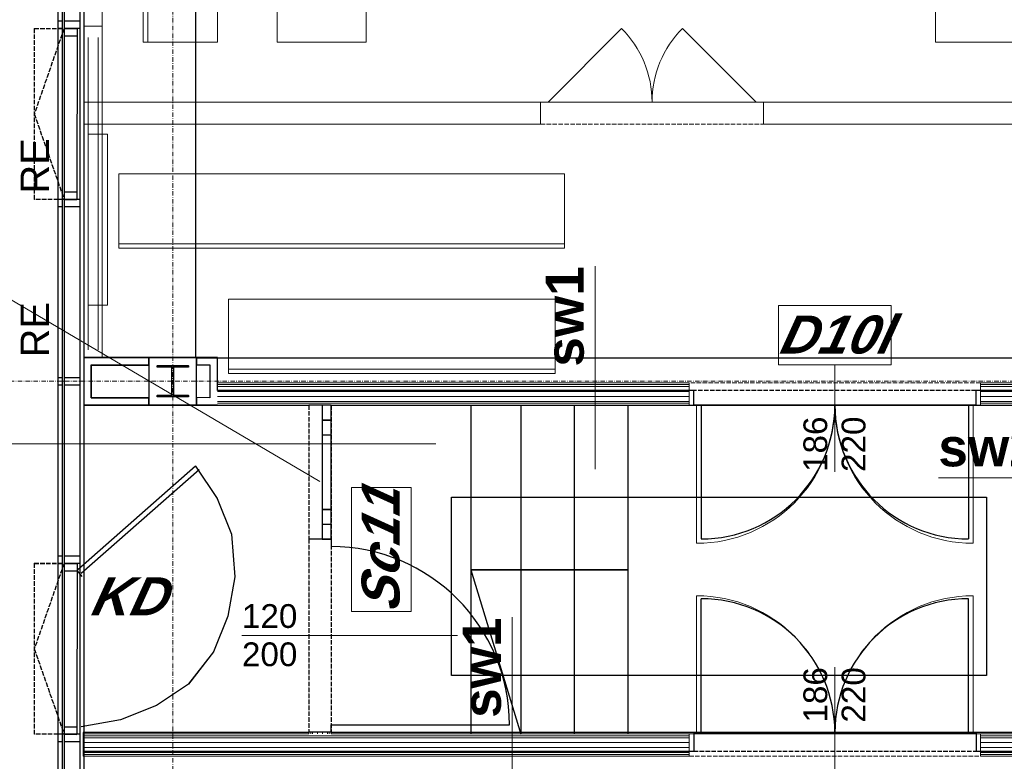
# Model space of a CAD drawing. Header units: millimetres. Extents: x -8642 to 28269, y -6609 to 3701.
# Tile 99 of 256: x -103 to 560, y -856 to -357. Entities that reach past the tile are written whole.
import ezdxf
from ezdxf.enums import TextEntityAlignment as Align

# ---------------------------------------------------------------- set-up
doc = ezdxf.new("R2010")
doc.units = ezdxf.units.MM
doc.header["$LTSCALE"] = 1000
doc.header["$MEASUREMENT"] = 0
for name, pattern in [('rzut 1 pietra$0$ArchiTECH.PC 1. Line Type', [0.004, 0.003, -0.001]), ('rzut 1 pietra$0$ArchiTECH.PC 5. Line Type', [0.0053, 0.003, -0.001, 0.0003, -0.001]), ('rzut 1 pietra$0$ArchiTECH.PC Solid Line Type', [0]), ('SUFIT_1 PIETRO$0$ArchiTECH.PC 1. Line Type', [0.004, 0.003, -0.001]), ('SUFIT_1 PIETRO$0$ArchiTECH.PC Solid Line Type', [0])]:
    doc.linetypes.add(name, pattern=pattern)
doc.layers.add('IS_ARCH', color=254, linetype='Continuous', lineweight=18)
for name, color, linetype in [('SUFIT_1 PIETRO$0$ELEM KONSTRUKCJI - inwent', 254, 'Continuous'), ('SUFIT_1 PIETRO$0$INWENTARYZACJA', 254, 'Continuous'), ('SUFIT_1 PIETRO$0$Kalka 1', 254, 'Continuous'), ('SUFIT_1 PIETRO$0$sciany projektowane', 254, 'Continuous'), ('SUFIT_1 PIETRO$0$TYP SUFITÓW_NOWYCH', 254, 'Continuous')]:
    doc.layers.add(name, color=color, linetype=linetype)
doc.styles.add('rzut 1 pietra$0$ArchiTECHStyle1', font='arial.ttf', dxfattribs={"height": 0.16})
doc.styles.add('rzut 1 pietra$0$ArchiTECHStyle3', font='arialbd.ttf', dxfattribs={"height": 0.192})
doc.styles.add('rzut 1 pietra$0$ArchiTECHStyle4', font='arialbi.ttf', dxfattribs={"oblique": 15, "height": 0.256})

msp = doc.modelspace()

# ---------------------------------------------------------------- linework, layer by layer
at = {"layer": 'IS_ARCH', "linetype": 'rzut 1 pietra$0$ArchiTECH.PC 5. Line Type'}
for p, q in [((0, 773.48), (0, -3884.07)), ((-3581.18, -600), (11755.5, -600))]:
    msp.add_line(p, q, dxfattribs=at)
at = {"layer": 'IS_ARCH', "linetype": 'rzut 1 pietra$0$ArchiTECH.PC Solid Line Type'}
for p, q in [((-60, 60), (-59.98, -600)), ((-60, 60), (-60, -3574.83)), ((-59.99, 60), (-59.99, -584)), ((-19.89, -371.65), (-19.89, -191.65)), ((-16.89, -371.65), (-16.89, -191.65)), ((30.11, -191.65), (30.11, -371.65)), ((70.11, -191.65), (70.11, -371.65)), ((130.11, -371.65), (130.11, -191.65)), ((513.32, -371.65), (513.32, -191.65)), ((-62.5, -238), (-62.5, -1257)), ((-77.5, -243), (-77.5, -1257)), ((-74.51, -243), (-74.51, -1257)), ((-73.03, -243), (-73.03, -1257)), ((-59.99, -240.92), (-59.99, -360.92)), ((-47.49, -360.92), (-47.49, -240.92)), ((-77.5, -357.5), (-77.5, -362.5)), ((-74.51, -357.5), (-77.5, -357.5)), ((-74.51, -357.5), (-74.51, -362.5)), ((-73.03, -357.5), (-73.03, -362.5)), ((-62.5, -357.5), (-73.03, -357.5)), ((-62.5, -357.5), (-62.5, -362.5)), ((-74.51, -362.5), (-77.5, -362.5)), ((-73.03, -362.5), (-73.04, -367.5)), ((-73.03, -362.5), (-64.5, -362.52)), ((-62.5, -362.5), (-73.03, -362.5)), ((-64.5, -362.52), (-64.6, -477.52)), ((-64.5, -362.52), (-64.5, -367.52)), ((-59.99, -360.92), (-47.49, -360.92)), ((-47.49, -360.92), (-59.99, -360.92)), ((-59.99, -360.92), (-59.99, -583.92)), ((-47.49, -583.92), (-47.49, -360.92)), ((252.51, -412.03), (302, -362.54)), ((392.51, -412.03), (343.01, -362.54)), ((-73.04, -367.5), (-64.5, -367.52)), ((-56.97, -368.57), (-56.97, -578.73)), ((-50.28, -368.57), (-50.28, -578.73)), ((30.11, -371.65), (-19.89, -371.65)), ((70.11, -371.65), (130.11, -371.65)), ((573.32, -371.65), (513.32, -371.65)), ((247.51, -412.03), (-59.99, -412.03)), ((-59.99, -412.03), (-59.99, -427.03)), ((247.51, -412.03), (247.51, -417.03)), ((247.51, -412.03), (397.51, -412.03)), ((397.51, -412.03), (247.51, -412.03)), ((247.51, -412.03), (397.51, -412.03)), ((247.51, -417.03), (247.51, -427.03)), ((705, -412.03), (397.51, -412.03)), ((397.51, -412.03), (397.51, -417.03)), ((397.51, -417.03), (397.51, -427.03)), ((-59.99, -427.03), (247.51, -427.03)), ((397.51, -427.03), (705, -427.03)), ((-44.01, -433.73), (-57.01, -433.73)), ((-57.01, -433.73), (-57.01, -548.73)), ((-44.01, -433.73), (-57.01, -433.73)), ((-57.01, -433.73), (-57.01, -548.73)), ((-44.01, -548.73), (-44.01, -433.73)), ((-44.01, -548.73), (-44.01, -433.73)), ((-36.34, -510.4), (-36.34, -460.4)), ((-36.34, -460.4), (263.66, -460.4)), ((263.66, -460.4), (263.66, -510.4)), ((-73.13, -472.49), (-73.13, -477.49)), ((-73.13, -472.49), (-64.6, -472.51)), ((-64.6, -472.51), (-64.6, -477.51)), ((-77.5, -477.5), (-77.5, -482.5)), ((-74.51, -477.5), (-77.5, -477.5)), ((-74.51, -482.5), (-77.5, -482.5)), ((-74.51, -477.5), (-74.51, -482.5)), ((-73.13, -477.49), (-64.6, -477.51)), ((-73.03, -477.5), (-73.03, -482.5)), ((-62.5, -477.5), (-73.03, -477.5)), ((-62.5, -482.5), (-73.03, -482.5)), ((-62.5, -477.5), (-62.5, -482.5)), ((263.66, -507.4), (-36.34, -507.4)), ((263.66, -510.4), (-36.34, -510.4)), ((284.19, -659.22), (284.19, -522.47)), ((-138.58, -527.77), (99.01, -667.52)), ((-57.01, -548.73), (-44.01, -548.73)), ((-57.01, -548.73), (-44.01, -548.73)), ((37.4, -594.73), (37.4, -544.73)), ((37.4, -544.73), (257.4, -544.73)), ((257.4, -544.73), (257.4, -594.73)), ((407.7, -589), (407.7, -549)), ((407.7, -549), (483.35, -549)), ((483.35, -549), (483.35, -589)), ((-16.07, -583.92), (-59.99, -583.92)), ((-59.99, -583.92), (-59.99, -616)), ((-59.99, -583.92), (-47.49, -583.92)), ((-59.99, -584), (30, -584)), ((-59.99, -584), (-16, -584)), ((-59.99, -584), (-59.99, -616)), ((-59.99, -584), (30, -584)), ((-54.99, -588.92), (-16.07, -588.92)), ((-54.99, -611), (-54.99, -588.92)), ((-54.99, -589), (-54.99, -611)), ((-54.99, -589), (-16, -589)), ((-16.07, -588.92), (-16.07, -583.92)), ((15.93, -583.92), (-16.07, -583.92)), ((-16.07, -583.92), (-16.07, -615.92)), ((-10.57, -589.42), (10.43, -589.42)), ((-10.57, -590.42), (-10.57, -589.42)), ((-10.57, -589.42), (-10.57, -589.42)), ((-10.57, -589.42), (10.43, -589.42)), ((-10.57, -590.42), (-10.57, -589.42)), ((10.43, -589.42), (10.43, -590.42)), ((10.43, -589.42), (10.43, -590.42)), ((15.93, -583.92), (15.93, -588.92)), ((30, -583.92), (15.93, -583.92)), ((15.93, -615.92), (15.93, -583.92)), ((15.93, -583.92), (15.93, -583.92)), ((15.93, -588.92), (25, -588.92)), ((25, -588.92), (25, -610.97)), ((30, -601), (30, -583.92)), ((483.35, -589), (407.7, -589)), ((445.52, -589), (445.52, -661)), ((-0.57, -590.42), (-10.57, -590.42)), ((-0.57, -590.42), (-10.57, -590.42)), ((-0.57, -609.42), (-0.57, -590.42)), ((-0.57, -609.42), (-0.57, -590.42)), ((10.43, -590.42), (0.43, -590.42)), ((0.43, -590.42), (0.43, -609.42)), ((10.43, -590.42), (0.43, -590.42)), ((0.43, -590.42), (0.43, -609.42)), ((257.4, -591.73), (37.4, -591.73)), ((257.4, -594.73), (37.4, -594.73)), ((-77.5, -597.5), (-77.5, -602.5)), ((-74.51, -597.5), (-77.5, -597.5)), ((-74.51, -602.5), (-77.5, -602.5)), ((-74.51, -597.5), (-74.51, -602.5)), ((-62.5, -597.5), (-73.03, -597.5)), ((-73.03, -597.5), (-73.03, -602.5)), ((-62.5, -602.5), (-73.03, -602.5)), ((-62.5, -597.5), (-62.5, -602.5)), ((-59.98, -600), (-59.97, -1247.5)), ((-59.98, -600), (-59.98, -616)), ((345.52, -601), (30, -601)), ((345.52, -602.25), (30, -602.25)), ((347.52, -601), (345.52, -601)), ((345.52, -602.25), (347.52, -602.25)), ((347.52, -602.25), (347.52, -601)), ((347.52, -603.5), (347.52, -602.25)), ((543.52, -602.25), (543.52, -601)), ((543.52, -601), (545.52, -601)), ((543.52, -603.5), (543.52, -602.25)), ((543.52, -602.25), (545.52, -602.25)), ((703.93, -601), (545.52, -601)), ((703.93, -602.25), (545.52, -602.25)), ((-10.57, -610.42), (-10.57, -609.42)), ((-10.57, -609.42), (-0.57, -609.42)), ((-10.57, -610.42), (-10.57, -609.42)), ((-10.57, -609.42), (-0.57, -609.42)), ((0.43, -609.42), (10.43, -609.42)), ((0.43, -609.42), (10.43, -609.42)), ((10.43, -609.42), (10.43, -610.42)), ((10.43, -609.42), (10.43, -610.42)), ((345.52, -603.5), (30, -603.5)), ((30, -606.83), (345.52, -606.83)), ((345.52, -603.5), (347.52, -603.5)), ((347.52, -606.83), (345.52, -606.83)), ((347.52, -611), (347.52, -603.5)), ((543.52, -611), (543.52, -603.5)), ((543.52, -603.5), (545.52, -603.5)), ((545.52, -606.83), (543.52, -606.83)), ((703.93, -603.5), (545.52, -603.5)), ((545.52, -606.83), (703.93, -606.83)), ((-59.99, -616), (-16.07, -616)), ((-59.99, -616), (-16, -616)), ((30, -616), (-59.98, -616)), ((-16.07, -611), (-54.99, -611)), ((-54.99, -611), (-16, -611)), ((-16.07, -616), (-16.07, -611)), ((-16.07, -615.92), (15.93, -615.92)), ((10.43, -610.42), (-10.57, -610.42)), ((10.43, -610.42), (-10.57, -610.42)), ((15.96, -610.92), (15.93, -615.92)), ((15.93, -615.92), (30, -616)), ((25, -610.97), (15.96, -610.92)), ((30, -610.17), (345.52, -610.17)), ((345.52, -613.5), (30, -613.5)), ((345.52, -614.75), (30, -614.75)), ((30, -616), (91.51, -616)), ((91.51, -616), (91.51, -616.02)), ((92.76, -616.02), (91.51, -616.02)), ((92.76, -616), (92.76, -616.02)), ((94.01, -616.02), (92.76, -616.02)), ((94.01, -616), (94.01, -616.02)), ((100.51, -616.02), (94.01, -616.02)), ((97.35, -616.02), (97.35, -616)), ((104.01, -616.02), (100.51, -616.02)), ((100.51, -616.02), (100.51, -706.15)), ((106.51, -616.02), (100.51, -616.02)), ((100.68, -616.02), (100.68, -616)), ((104.01, -616), (104.01, -616.02)), ((105.26, -616.02), (104.01, -616.02)), ((105.26, -616), (105.26, -616.02)), ((106.51, -616.02), (105.26, -616.02)), ((106.51, -616.02), (106.51, -616)), ((106.51, -616), (345.52, -616)), ((106.51, -706.15), (106.51, -616.02)), ((200.44, -616.17), (200.44, -837.34)), ((234.1, -616.17), (234.1, -837.34)), ((270.16, -616.17), (270.16, -837.34)), ((306.22, -616.17), (306.22, -837.34)), ((347.52, -610.17), (345.52, -610.17)), ((345.52, -613.5), (347.52, -613.5)), ((345.52, -614.75), (347.52, -614.75)), ((345.52, -616), (347.52, -616)), ((347.52, -613.5), (347.52, -611)), ((347.52, -614.75), (347.52, -613.5)), ((347.52, -616), (347.52, -614.75)), ((543.52, -616), (347.52, -616)), ((347.52, -616), (543.52, -616)), ((543.52, -616), (347.52, -616)), ((352.52, -616), (352.52, -709)), ((538.52, -616), (538.52, -709)), ((545.52, -610.17), (543.52, -610.17)), ((543.52, -613.5), (543.52, -611)), ((543.52, -614.75), (543.52, -613.5)), ((543.52, -613.5), (545.52, -613.5)), ((543.52, -616), (543.52, -614.75)), ((543.52, -614.75), (545.52, -614.75)), ((545.52, -616), (543.52, -616)), ((545.52, -610.17), (703.93, -610.17)), ((703.93, -613.5), (545.52, -613.5)), ((703.93, -614.75), (545.52, -614.75)), ((545.52, -616), (629.25, -616)), ((100.51, -626.02), (106.51, -626.02)), ((100.51, -636.02), (106.51, -636.02)), ((-173.95, -642.09), (176.97, -642.09)), ((15.33, -657.04), (-64, -726.75)), ((17.74, -659.44), (-61.6, -729.16)), ((15.33, -657.04), (29.76, -678.67)), ((651.93, -664.91), (515.18, -664.91)), ((120.29, -755.01), (120.29, -671.38)), ((120.29, -671.38), (160.29, -671.38)), ((160.29, -671.38), (160.29, -755.01)), ((29.76, -678.67), (39.37, -702.71)), ((100.51, -686.15), (106.51, -686.15)), ((100.51, -696.15), (106.51, -696.15)), ((39.37, -702.71), (41.78, -731.56)), ((92.76, -706.15), (91.51, -706.15)), ((92.76, -706.15), (91.51, -706.15)), ((94.01, -706.15), (92.76, -706.15)), ((94.01, -706.15), (92.76, -706.15)), ((101.51, -706.15), (94.01, -706.15)), ((100.51, -706.15), (94.01, -706.15)), ((104.01, -706.15), (100.51, -706.15)), ((100.51, -706.15), (106.51, -706.15)), ((104.01, -706.15), (101.51, -706.15)), ((105.26, -706.15), (104.01, -706.15)), ((105.26, -706.15), (104.01, -706.15)), ((106.51, -706.15), (105.26, -706.15)), ((106.51, -706.15), (105.26, -706.15)), ((106.51, -706.15), (106.51, -711.15)), ((-77.5, -717.5), (-77.5, -722.5)), ((-74.51, -717.5), (-77.5, -717.5)), ((-74.51, -717.5), (-74.51, -722.5)), ((-73.03, -717.5), (-73.03, -722.5)), ((-62.5, -717.5), (-73.03, -717.5)), ((-62.5, -717.5), (-62.5, -722.5)), ((-74.51, -722.5), (-77.5, -722.5)), ((-73.03, -722.5), (-73.04, -727.5)), ((-73.04, -727.5), (-64.5, -727.52)), ((-73.03, -722.5), (-64.5, -722.52)), ((-62.5, -722.5), (-73.03, -722.5)), ((-64.5, -722.52), (-64.6, -837.52)), ((-64.5, -722.52), (-64.5, -727.52)), ((-64.5, -727.52), (-61.21, -731.28)), ((200.44, -726.75), (306.22, -726.75)), ((200.44, -726.75), (234.1, -837.34)), ((41.78, -731.56), (36.97, -758.01)), ((352.52, -837.34), (352.52, -744.34)), ((538.52, -837.34), (538.52, -744.34)), ((160.29, -755.01), (120.29, -755.01)), ((36.97, -758.01), (27.35, -782.05)), ((228.43, -895.56), (228.43, -758.81)), ((191.51, -771.15), (46.51, -771.15)), ((27.35, -782.05), (10.52, -803.68)), ((445.52, -864.34), (445.52, -792.34)), ((10.52, -803.68), (-11.11, -818.11)), ((-11.11, -818.11), (-35.15, -827.72)), ((-35.15, -827.72), (-61.6, -832.53)), ((-73.13, -832.49), (-73.13, -837.49)), ((-73.13, -832.49), (-64.6, -832.51)), ((-64.6, -832.51), (-64.6, -837.51)), ((106.51, -831.15), (226.51, -831.15)), ((106.51, -836.15), (106.51, -831.15)), ((-74.51, -837.5), (-77.5, -837.5)), ((-77.5, -837.5), (-77.5, -842.5)), ((-74.51, -837.5), (-74.51, -842.5)), ((-73.13, -837.49), (-64.6, -837.51)), ((-73.03, -837.5), (-73.03, -842.5)), ((-62.5, -837.5), (-73.03, -837.5)), ((-62.5, -837.5), (-62.5, -850)), ((-62.5, -837.5), (-62.5, -842.5)), ((91.51, -837.34), (-60.41, -837.34)), ((-60.41, -837.34), (-60.41, -852.34)), ((-60.41, -838.59), (345.52, -838.59)), ((-60.41, -839.84), (345.52, -839.84)), ((91.51, -836.15), (91.51, -837.34)), ((92.76, -836.15), (91.51, -836.15)), ((92.76, -836.15), (92.76, -837.34)), ((94.01, -836.15), (92.76, -836.15)), ((94.01, -836.15), (94.01, -837.34)), ((101.51, -836.15), (94.01, -836.15)), ((97.35, -837.34), (97.35, -836.15)), ((100.68, -837.34), (100.68, -836.15)), ((104.01, -836.15), (101.51, -836.15)), ((104.01, -836.15), (104.01, -837.34)), ((105.26, -836.15), (104.01, -836.15)), ((105.26, -836.15), (105.26, -837.34)), ((106.51, -836.15), (105.26, -836.15)), ((106.51, -837.34), (106.51, -836.15)), ((345.52, -837.34), (106.51, -837.34)), ((345.52, -837.34), (347.52, -837.34)), ((345.52, -838.59), (347.52, -838.59)), ((345.52, -839.84), (347.52, -839.84)), ((347.52, -837.34), (347.52, -838.59)), ((347.52, -837.34), (543.52, -837.34)), ((543.52, -837.34), (347.52, -837.34)), ((347.52, -837.34), (543.52, -837.34)), ((347.52, -838.59), (347.52, -839.84)), ((347.52, -839.84), (347.52, -842.34)), ((545.52, -837.34), (543.52, -837.34)), ((543.52, -837.34), (543.52, -838.59)), ((543.52, -838.59), (545.52, -838.59)), ((543.52, -838.59), (543.52, -839.84)), ((543.52, -839.84), (545.52, -839.84)), ((543.52, -839.84), (543.52, -842.34)), ((629.25, -837.34), (545.52, -837.34)), ((545.52, -838.59), (734.68, -838.59)), ((545.52, -839.84), (733.43, -839.84)), ((-74.51, -842.5), (-77.5, -842.5)), ((-62.5, -842.5), (-73.03, -842.5)), ((345.52, -843.17), (-60.41, -843.17)), ((345.52, -846.51), (-60.41, -846.51)), ((345.52, -843.17), (347.52, -843.17)), ((345.52, -846.51), (347.52, -846.51)), ((347.52, -842.34), (347.52, -849.84)), ((543.52, -842.34), (543.52, -849.84)), ((543.52, -843.17), (545.52, -843.17)), ((543.52, -846.51), (545.52, -846.51)), ((545.52, -843.17), (730.1, -843.17)), ((545.52, -846.51), (726.77, -846.51)), ((-60.41, -849.84), (345.52, -849.84)), ((-60.41, -851.09), (345.52, -851.09)), ((-60.41, -852.34), (345.52, -852.34)), ((345.52, -849.84), (347.52, -849.84)), ((345.52, -851.09), (347.52, -851.09)), ((347.52, -852.34), (345.52, -852.34)), ((347.52, -849.84), (347.52, -851.09)), ((347.52, -851.09), (347.52, -852.34)), ((543.52, -849.84), (545.52, -849.84)), ((543.52, -849.84), (543.52, -851.09)), ((543.52, -851.09), (545.52, -851.09)), ((543.52, -851.09), (543.52, -852.34)), ((543.52, -852.34), (545.52, -852.34)), ((545.52, -849.84), (723.43, -849.84)), ((545.52, -851.09), (722.18, -851.09)), ((545.52, -852.34), (720.93, -852.34))]:
    msp.add_line(p, q, dxfattribs=at)
at = {"layer": 'IS_ARCH', "linetype": 'rzut 1 pietra$0$ArchiTECH.PC 1. Line Type'}
for p, q in [((-60, 60), (-59.97, -1260)), ((-73.24, -362.49), (-93.24, -419.99)), ((-93.24, -362.49), (-93.24, -477.49)), ((-93.24, -362.49), (-73.24, -362.49)), ((247.51, -412.03), (397.51, -412.03)), ((-93.24, -419.99), (-73.13, -477.49)), ((247.51, -427.03), (397.51, -427.03)), ((-73.13, -477.49), (-93.24, -477.49)), ((543.52, -601), (347.52, -601)), ((91.51, -616.02), (91.51, -706.15)), ((106.51, -616.02), (106.51, -706.15)), ((543.52, -616), (347.52, -616)), ((91.51, -706.15), (91.51, -836.15)), ((106.51, -706.15), (106.51, -836.15)), ((-93.24, -722.49), (-93.24, -837.49)), ((-73.24, -722.49), (-93.24, -779.99)), ((-93.24, -722.49), (-73.24, -722.49)), ((-93.24, -779.99), (-73.13, -837.49)), ((-73.13, -837.49), (-93.24, -837.49)), ((347.52, -837.34), (543.52, -837.34)), ((347.52, -852.34), (543.52, -852.34))]:
    msp.add_line(p, q, dxfattribs=at)
at = {"layer": 'IS_ARCH', "linetype": 'rzut 1 pietra$0$ArchiTECH.PC Solid Line Type'}
for centre, radius, start, end in [((252.51, -412.03), 70, 0, 45), ((392.51, -412.03), 70, 135, 180), ((352.52, -616), 93, 270, 0), ((538.52, -616), 93, 180, 270), ((106.51, -831.15), 120, 0, 90), ((352.52, -837.34), 93, 0, 90), ((538.52, -837.34), 93, 90, 180)]:
    msp.add_arc(centre, radius, start, end, dxfattribs=at)
at = {"layer": 'SUFIT_1 PIETRO$0$ELEM KONSTRUKCJI - inwent', "linetype": 'SUFIT_1 PIETRO$0$ArchiTECH.PC Solid Line Type'}
for p, q in [((15.93, -584), (-16.07, -584)), ((-16.07, -584), (-16.07, -616)), ((-10.57, -589.5), (10.43, -589.5)), ((-10.57, -590.5), (-10.57, -589.5)), ((-10.57, -589.5), (-10.57, -589.5)), ((-10.57, -589.5), (10.43, -589.5)), ((-10.57, -590.5), (-10.57, -589.5)), ((10.43, -589.5), (10.43, -590.5)), ((10.43, -589.5), (10.43, -590.5)), ((15.93, -616), (15.93, -584)), ((15.93, -584), (15.93, -584)), ((-0.57, -590.5), (-10.57, -590.5)), ((-0.57, -590.5), (-10.57, -590.5)), ((-0.57, -609.5), (-0.57, -590.5)), ((-0.57, -609.5), (-0.57, -590.5)), ((10.43, -590.5), (0.43, -590.5)), ((0.43, -590.5), (0.43, -609.5)), ((10.43, -590.5), (0.43, -590.5)), ((0.43, -590.5), (0.43, -609.5)), ((-10.57, -610.5), (-10.57, -609.5)), ((-10.57, -609.5), (-0.57, -609.5)), ((-10.57, -610.5), (-10.57, -609.5)), ((-10.57, -609.5), (-0.57, -609.5)), ((0.43, -609.5), (10.43, -609.5)), ((0.43, -609.5), (10.43, -609.5)), ((10.43, -609.5), (10.43, -610.5)), ((10.43, -609.5), (10.43, -610.5)), ((-16.07, -616), (15.93, -616)), ((10.43, -610.5), (-10.57, -610.5)), ((10.43, -610.5), (-10.57, -610.5))]:
    msp.add_line(p, q, dxfattribs=at)
at = {"layer": 'SUFIT_1 PIETRO$0$INWENTARYZACJA', "linetype": 'SUFIT_1 PIETRO$0$ArchiTECH.PC Solid Line Type'}
for p, q in [((-16.07, -584), (-59.99, -584)), ((-59.99, -584), (-59.99, -616.08)), ((-54.99, -589), (-16.07, -589)), ((-54.99, -611.08), (-54.99, -589)), ((-16.07, -589), (-16.07, -584)), ((15.93, -584), (15.93, -589)), ((30, -584), (15.93, -584)), ((15.93, -589), (25, -589)), ((25, -589), (25, -611.05)), ((30, -606.08), (30, -584)), ((350.52, -606.08), (30, -606.08)), ((350.52, -611.08), (350.52, -606.08)), ((703.93, -606.08), (540.52, -606.08)), ((540.52, -611.08), (540.52, -606.08)), ((-59.99, -616.08), (-16.07, -616.08)), ((-16.07, -611.08), (-54.99, -611.08)), ((-16.07, -616.08), (-16.07, -611.08)), ((15.96, -611), (15.93, -616)), ((15.93, -616), (30, -616.08)), ((25, -611.05), (15.96, -611)), ((30, -616.08), (91.51, -616.08)), ((106.51, -616.08), (350.52, -616.08)), ((350.52, -616.08), (350.52, -611.08)), ((540.52, -616.08), (350.52, -616.08)), ((350.52, -616.08), (540.52, -616.08)), ((540.52, -616.08), (350.52, -616.08)), ((355.52, -616.08), (355.52, -706.08)), ((535.52, -616.08), (535.52, -706.08)), ((540.52, -616.08), (540.52, -611.08)), ((540.52, -616.08), (703.93, -616.08)), ((200.44, -616.25), (200.44, -837.42)), ((234.1, -616.25), (234.1, -837.42)), ((270.16, -616.25), (270.16, -837.42)), ((306.22, -616.25), (306.22, -837.42)), ((15.33, -657.12), (-64, -726.84)), ((17.74, -659.53), (-61.6, -729.24)), ((15.33, -657.12), (29.76, -678.76)), ((29.76, -678.76), (39.37, -702.8)), ((39.37, -702.8), (41.78, -731.65)), ((200.44, -726.84), (234.1, -837.42)), ((200.44, -726.84), (306.22, -726.84)), ((41.78, -731.65), (36.97, -758.09)), ((355.52, -836.33), (355.52, -746.33)), ((535.52, -836.33), (535.52, -746.33)), ((36.97, -758.09), (27.35, -782.13)), ((27.35, -782.13), (10.52, -803.77)), ((10.52, -803.77), (-11.11, -818.19)), ((-11.11, -818.19), (-35.15, -827.81)), ((-35.15, -827.81), (-61.6, -832.61)), ((91.51, -836.33), (-60.41, -836.33)), ((-60.41, -836.33), (-60.41, -848.83)), ((350.52, -836.33), (106.51, -836.33)), ((350.52, -836.33), (350.52, -841.33)), ((350.52, -836.33), (540.52, -836.33)), ((540.52, -836.33), (350.52, -836.33)), ((350.52, -836.33), (540.52, -836.33)), ((350.52, -841.33), (350.52, -848.83)), ((629.25, -836.33), (540.52, -836.33)), ((540.52, -836.33), (540.52, -841.33)), ((540.52, -841.33), (540.52, -848.83)), ((-60.41, -848.83), (350.52, -848.83)), ((540.52, -848.83), (725.39, -848.83))]:
    msp.add_line(p, q, dxfattribs=at)
at = {"layer": 'SUFIT_1 PIETRO$0$INWENTARYZACJA', "linetype": 'SUFIT_1 PIETRO$0$ArchiTECH.PC 1. Line Type'}
for p, q in [((540.52, -606.08), (350.52, -606.08)), ((540.52, -616.08), (350.52, -616.08)), ((350.52, -836.33), (540.52, -836.33)), ((350.52, -848.83), (540.52, -848.83))]:
    msp.add_line(p, q, dxfattribs=at)
at = {"layer": 'SUFIT_1 PIETRO$0$INWENTARYZACJA', "linetype": 'SUFIT_1 PIETRO$0$ArchiTECH.PC Solid Line Type'}
for centre, start, end in [((355.52, -616.08), 270, 0), ((535.52, -616.08), 180, 270), ((355.52, -836.33), 0, 90), ((535.52, -836.33), 90, 180)]:
    msp.add_arc(centre, 90, start, end, dxfattribs=at)
at = {"layer": 'SUFIT_1 PIETRO$0$Kalka 1', "linetype": 'SUFIT_1 PIETRO$0$ArchiTECH.PC 1. Line Type'}
for p, q in [((-60, 59.92), (-59.97, -1260.08)), ((-93.24, -362.58), (-73.24, -362.58)), ((-93.24, -362.58), (-93.24, -477.58)), ((-73.24, -362.58), (-93.24, -420.08)), ((-93.24, -420.08), (-73.13, -477.58)), ((-73.13, -477.58), (-93.24, -477.58)), ((-93.24, -722.58), (-73.24, -722.58)), ((-73.24, -722.58), (-93.24, -780.08)), ((-93.24, -722.58), (-93.24, -837.58)), ((-93.24, -780.08), (-73.13, -837.58)), ((-73.13, -837.58), (-93.24, -837.58))]:
    msp.add_line(p, q, dxfattribs=at)
at = {"layer": 'SUFIT_1 PIETRO$0$Kalka 1', "linetype": 'SUFIT_1 PIETRO$0$ArchiTECH.PC Solid Line Type'}
for p, q in [((-60, 59.92), (-60, -3574.92)), ((-60, 59.92), (-59.98, -600.08)), ((-59.99, 59.92), (-59.99, -584.08)), ((-62.5, -238.08), (-62.5, -1257.08)), ((-77.5, -243.08), (-77.5, -1257.08)), ((-74.51, -243.08), (-74.51, -1257.08)), ((-73.03, -243.08), (-73.03, -1257.08)), ((-74.51, -357.58), (-77.5, -357.58)), ((-77.5, -357.58), (-77.5, -362.58)), ((-74.51, -357.58), (-74.51, -362.58)), ((-62.5, -357.58), (-73.03, -357.58)), ((-73.03, -357.58), (-73.03, -362.58)), ((-62.5, -357.58), (-62.5, -362.58)), ((-74.51, -362.58), (-77.5, -362.58)), ((-73.03, -362.58), (-73.04, -367.58)), ((-62.5, -362.58), (-73.03, -362.58)), ((-73.03, -362.58), (-64.5, -362.6)), ((-64.5, -362.6), (-64.6, -477.6)), ((-64.5, -362.6), (-64.5, -367.6)), ((-73.04, -367.58), (-64.5, -367.6)), ((-73.13, -472.58), (-64.6, -472.6)), ((-73.13, -472.58), (-73.13, -477.58)), ((-64.6, -472.6), (-64.6, -477.6)), ((-74.51, -477.58), (-77.5, -477.58)), ((-77.5, -477.58), (-77.5, -482.58)), ((-74.51, -482.58), (-77.5, -482.58)), ((-74.51, -477.58), (-74.51, -482.58)), ((-73.13, -477.58), (-64.6, -477.6)), ((-62.5, -477.58), (-73.03, -477.58)), ((-73.03, -477.58), (-73.03, -482.58)), ((-62.5, -482.58), (-73.03, -482.58)), ((-62.5, -477.58), (-62.5, -482.58)), ((-59.99, -584.08), (30, -584.08)), ((-59.99, -584.08), (-59.99, -616.08)), ((-59.99, -584.08), (-16, -584.08)), ((-59.99, -584.08), (30, -584.08)), ((-54.99, -589.08), (-16, -589.08)), ((-54.99, -589.08), (-54.99, -611.08)), ((-74.51, -597.58), (-77.5, -597.58)), ((-77.5, -597.58), (-77.5, -602.58)), ((-74.51, -602.58), (-77.5, -602.58)), ((-74.51, -597.58), (-74.51, -602.58)), ((-73.03, -597.58), (-73.03, -602.58)), ((-62.5, -597.58), (-73.03, -597.58)), ((-62.5, -602.58), (-73.03, -602.58)), ((-62.5, -597.58), (-62.5, -602.58)), ((-59.98, -600.08), (-59.98, -616.08)), ((-59.98, -600.08), (-59.97, -1247.58)), ((-59.99, -616.08), (-16, -616.08)), ((30, -616.08), (-59.98, -616.08)), ((-54.99, -611.08), (-16, -611.08)), ((-74.51, -717.58), (-77.5, -717.58)), ((-77.5, -717.58), (-77.5, -722.58)), ((-74.51, -717.58), (-74.51, -722.58)), ((-62.5, -717.58), (-73.03, -717.58)), ((-73.03, -717.58), (-73.03, -722.58)), ((-62.5, -717.58), (-62.5, -722.58)), ((-74.51, -722.58), (-77.5, -722.58)), ((-73.03, -722.58), (-73.04, -727.58)), ((-73.04, -727.58), (-64.5, -727.6)), ((-62.5, -722.58), (-73.03, -722.58)), ((-73.03, -722.58), (-64.5, -722.6)), ((-64.5, -722.6), (-64.6, -837.6)), ((-64.5, -722.6), (-64.5, -727.6)), ((-64.5, -727.6), (-61.21, -731.37)), ((-73.13, -832.58), (-64.6, -832.6)), ((-73.13, -832.58), (-73.13, -837.58)), ((-64.6, -832.6), (-64.6, -837.6)), ((-77.5, -837.58), (-77.5, -842.58)), ((-74.51, -837.58), (-77.5, -837.58)), ((-74.51, -837.58), (-74.51, -842.58)), ((-73.13, -837.58), (-64.6, -837.6)), ((-62.5, -837.58), (-73.03, -837.58)), ((-73.03, -837.58), (-73.03, -842.58)), ((-62.5, -837.58), (-62.5, -842.58)), ((-62.5, -837.58), (-62.5, -850.08)), ((-74.51, -842.58), (-77.5, -842.58)), ((-62.5, -842.58), (-73.03, -842.58))]:
    msp.add_line(p, q, dxfattribs=at)
at = {"layer": 'SUFIT_1 PIETRO$0$sciany projektowane', "linetype": 'SUFIT_1 PIETRO$0$ArchiTECH.PC Solid Line Type'}
for p, q in [((91.51, -616.08), (91.51, -616.1)), ((92.76, -616.1), (91.51, -616.1)), ((92.76, -616.08), (92.76, -616.1)), ((94.01, -616.1), (92.76, -616.1)), ((94.01, -616.08), (94.01, -616.1)), ((100.51, -616.1), (94.01, -616.1)), ((97.35, -616.1), (97.35, -616.08)), ((104.01, -616.1), (100.51, -616.1)), ((100.51, -616.1), (100.51, -706.23)), ((106.51, -616.1), (100.51, -616.1)), ((100.68, -616.1), (100.68, -616.08)), ((104.01, -616.08), (104.01, -616.1)), ((105.26, -616.1), (104.01, -616.1)), ((105.26, -616.08), (105.26, -616.1)), ((106.51, -616.1), (105.26, -616.1)), ((106.51, -616.1), (106.51, -616.08)), ((106.51, -706.23), (106.51, -616.1)), ((100.51, -626.1), (106.51, -626.1)), ((100.51, -636.1), (106.51, -636.1)), ((100.51, -686.23), (106.51, -686.23)), ((100.51, -696.23), (106.51, -696.23)), ((92.76, -706.23), (91.51, -706.23)), ((92.76, -706.23), (91.51, -706.23)), ((94.01, -706.23), (92.76, -706.23)), ((94.01, -706.23), (92.76, -706.23)), ((101.51, -706.23), (94.01, -706.23)), ((100.51, -706.23), (94.01, -706.23)), ((104.01, -706.23), (100.51, -706.23)), ((100.51, -706.23), (106.51, -706.23)), ((104.01, -706.23), (101.51, -706.23)), ((105.26, -706.23), (104.01, -706.23)), ((105.26, -706.23), (104.01, -706.23)), ((106.51, -706.23), (105.26, -706.23)), ((106.51, -706.23), (105.26, -706.23)), ((106.51, -706.23), (106.51, -711.23)), ((106.51, -831.23), (226.51, -831.23)), ((106.51, -836.23), (106.51, -831.23)), ((91.51, -836.23), (91.51, -836.33)), ((92.76, -836.23), (91.51, -836.23)), ((92.76, -836.23), (92.76, -836.33)), ((94.01, -836.23), (92.76, -836.23)), ((94.01, -836.23), (94.01, -836.33)), ((101.51, -836.23), (94.01, -836.23)), ((97.35, -836.33), (97.35, -836.23)), ((100.68, -836.33), (100.68, -836.23)), ((104.01, -836.23), (101.51, -836.23)), ((104.01, -836.23), (104.01, -836.33)), ((105.26, -836.23), (104.01, -836.23)), ((105.26, -836.23), (105.26, -836.33)), ((106.51, -836.23), (105.26, -836.23)), ((106.51, -836.33), (106.51, -836.23))]:
    msp.add_line(p, q, dxfattribs=at)
at = {"layer": 'SUFIT_1 PIETRO$0$sciany projektowane', "linetype": 'SUFIT_1 PIETRO$0$ArchiTECH.PC 1. Line Type'}
for p, q in [((91.51, -616.1), (91.51, -706.23)), ((106.51, -616.1), (106.51, -706.23)), ((91.51, -706.23), (91.51, -836.23)), ((106.51, -706.23), (106.51, -836.23))]:
    msp.add_line(p, q, dxfattribs=at)
at = {"layer": 'SUFIT_1 PIETRO$0$sciany projektowane', "linetype": 'SUFIT_1 PIETRO$0$ArchiTECH.PC Solid Line Type'}
msp.add_arc((106.51, -831.23), 120, 0, 90, dxfattribs=at)
at = {"layer": 'SUFIT_1 PIETRO$0$TYP SUFITÓW_NOWYCH', "linetype": 'SUFIT_1 PIETRO$0$ArchiTECH.PC Solid Line Type'}
for p, q in [((15.53, -584.52), (15.53, -315.65)), ((703.93, -584.52), (15.53, -584.52)), ((187.51, -678.08), (547.51, -678.08)), ((187.51, -798.08), (187.51, -678.08)), ((547.51, -678.08), (547.51, -798.08)), ((547.51, -798.08), (187.51, -798.08))]:
    msp.add_line(p, q, dxfattribs=at)

# ---------------------------------------------------------------- texts
at = {"layer": 'IS_ARCH'}
for s, height, style, p in [('RE', 19.2, 'rzut 1 pietra$0$ArchiTECHStyle1', (-77.5, -473.65)), ('sw1', 25.6, 'rzut 1 pietra$0$ArchiTECHStyle3', (284.19, -590.17)), ('RE', 19.2, 'rzut 1 pietra$0$ArchiTECHStyle1', (-77.5, -583.92)), ('186', 16, 'rzut 1 pietra$0$ArchiTECHStyle1', (445.16, -661)), ('220', 16, 'rzut 1 pietra$0$ArchiTECHStyle1', (470.89, -661)), ('sw1', 25.6, 'rzut 1 pietra$0$ArchiTECHStyle3', (228.43, -826.51)), ('186', 16, 'rzut 1 pietra$0$ArchiTECHStyle1', (445.16, -829.68)), ('220', 16, 'rzut 1 pietra$0$ArchiTECHStyle1', (470.89, -829.68))]:
    msp.add_text(s, height=height, rotation=90, dxfattribs=dict(at, style=style)).set_placement(p, align=Align.BOTTOM_LEFT)
at = {"layer": 'IS_ARCH', "style": 'rzut 1 pietra$0$ArchiTECHStyle4', "oblique": 15}
for s, p in [('D10l', (407.7, -589)), ('KD', (-55.66, -765.2))]:
    msp.add_text(s, height=25.6, dxfattribs=at).set_placement(p, align=Align.BOTTOM_LEFT)
at = {"layer": 'IS_ARCH'}
for s, height, style, p in [('sw2c', 25.6, 'rzut 1 pietra$0$ArchiTECHStyle3', (515.18, -664.91)), ('120', 16, 'rzut 1 pietra$0$ArchiTECHStyle1', (46.51, -770.78)), ('200', 16, 'rzut 1 pietra$0$ArchiTECHStyle1', (46.51, -796.52))]:
    msp.add_text(s, height=height, dxfattribs=dict(at, style=style)).set_placement(p, align=Align.BOTTOM_LEFT)
at = {"layer": 'IS_ARCH', "style": 'rzut 1 pietra$0$ArchiTECHStyle4', "oblique": 15}
msp.add_text('Sc11', height=25.6, rotation=90, dxfattribs=at).set_placement((160.29, -755.01), align=Align.BOTTOM_LEFT)

doc.saveas('drawing.dxf')
